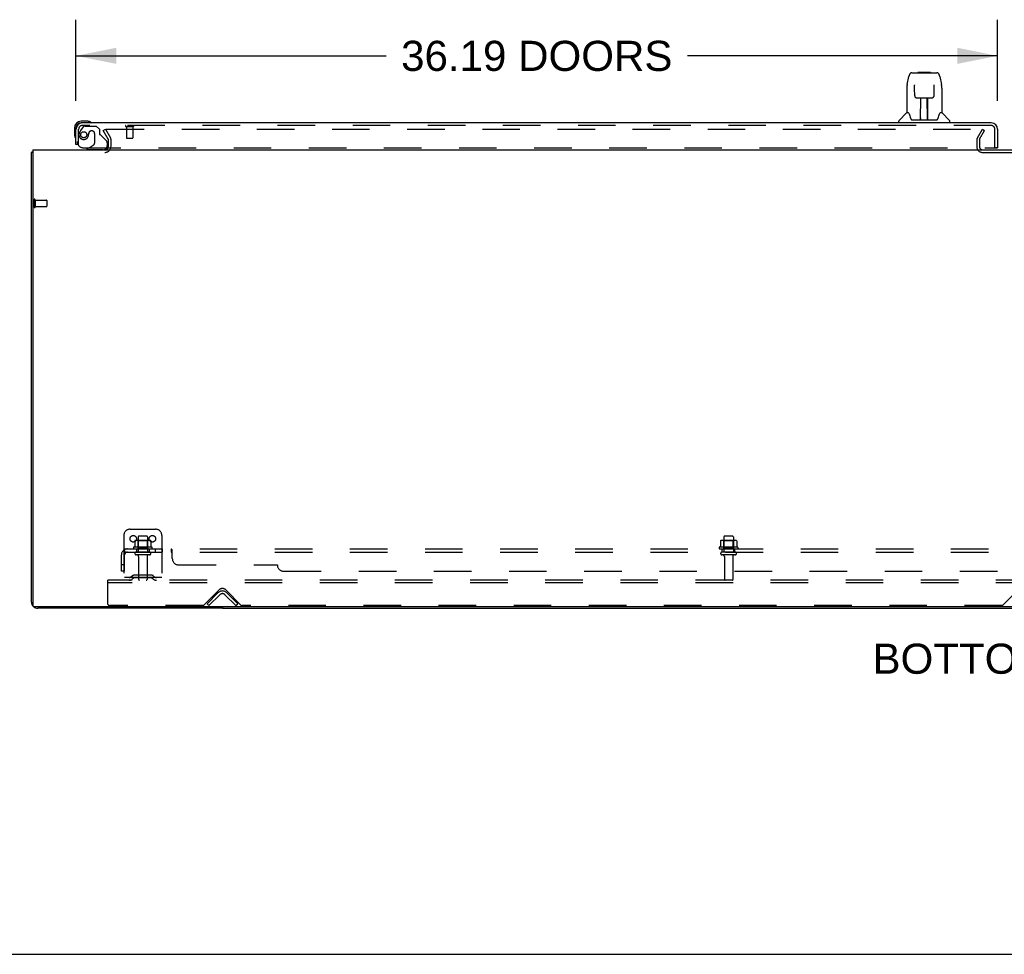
# Model space of a CAD drawing. Header units: inches. Extents: x 0 to 268, y 0 to 174.
# Tile 2 of 71: x 54 to 92, y 0 to 37. Entities that reach past the tile are written whole.
import ezdxf

# ---------------------------------------------------------------- set-up
doc = ezdxf.new("R2010")
doc.units = ezdxf.units.IN
doc.header["$LTSCALE"] = 14.749625
doc.header["$MEASUREMENT"] = 0
doc.linetypes.add('HIDDEN', pattern=[0.2, 0.1, -0.1])
doc.layers.get('0').update_dxf_attribs({"linetype": 'CONTINUOUS'})
for name, color, linetype in [('DEFAULT_2', 8, 'HIDDEN'), ('DIMENSIONS', 7, 'CONTINUOUS'), ('LEFTHAND_DOOR_ASSEMBLY', 7, 'CONTINUOUS'), ('SUBPANEL', 7, 'CONTINUOUS')]:
    doc.layers.add(name, color=color, linetype=linetype)
doc.styles.get("Standard").update_dxf_attribs({"font": 'arial.ttf'})
doc.dimstyles.new('DIMSTYLE_1', dxfattribs={"dimtxt": 1.183125, "dimasz": 1.5775, "dimexe": 0.09, "dimexo": 0.07, "dimgap": 0.0375, "dimtad": 0, "dimtih": 1, "dimtoh": 1, "dimzin": 4, "dimdsep": 46, "dimtxsty": 'Standard', "dimblk": '_FILLED', "dimblk1": '_FILLED', "dimblk2": '_FILLED', "dimcen": 0.09, "dimadec": 3, "dimazin": 1, "dimtfac": 1, "dimtdec": 3, "dimtofl": 0, "dimtmove": 0, "dimatfit": 3, "dimldrblk": '_FILLED', "dimfxl": 0, "dimtolj": 1, "dimtzin": 4, "dimarcsym": 0})

# ---------------------------------------------------------------- blocks, each defined once
blk = doc.blocks.new('_FILLED')
at = {"color": 0, "linetype": 'ByBlock'}
blk.add_solid([(0, 0), (-1, 0.2), (-1, -0.2)], dxfattribs=at)
blk = doc.blocks.new('*D8')
at = {"layer": 'DIMENSIONS', "color": 2, "linetype": 'Continuous'}
for p, q in [((55.908, 33.501), (55.908, 36.692)), ((92.096, 33.501), (92.096, 36.692)), ((55.908, 35.273), (68.089, 35.273)), ((92.096, 35.273), (79.915, 35.273))]:
    blk.add_line(p, q, dxfattribs=at)
at = {"layer": 'DIMENSIONS', "color": 2, "linetype": 'Continuous', "xscale": 1.5775, "yscale": 1.5775, "zscale": 1.5775, "rotation": 180}
blk.add_blockref('_FILLED', (55.908, 35.273), dxfattribs=at)
at = {"layer": 'DIMENSIONS', "color": 2, "linetype": 'Continuous', "xscale": 1.5775, "yscale": 1.5775, "zscale": 1.5775}
blk.add_blockref('_FILLED', (92.096, 35.273), dxfattribs=at)
at = {"layer": 'DIMENSIONS', "color": 2, "linetype": 'Continuous', "insert": (74.002, 35.864), "char_height": 1.18312, "width": 10.64373, "attachment_point": 2, "line_spacing_factor": 0.9}
blk.add_mtext('36.19 DOORS', dxfattribs=at)

msp = doc.modelspace()

# ---------------------------------------------------------------- linework, layer by layer
at = {"color": 3, "linetype": 'Continuous'}
for p, q in [((54.158, 13.831), (54.158, 31.481)), ((54.21, 31.585), (54.21, 13.697)), ((54.21, 31.585), (131.856, 31.585)), ((131.796, 13.637), (54.27, 13.637)), ((61.658, 13.585), (54.405, 13.585))]:
    msp.add_line(p, q, dxfattribs=at)
at = {"color": 7, "linetype": 'Continuous'}
for p, q in [((54.21, 31.481), (54.158, 31.481)), ((61.658, 13.637), (61.658, 13.585)), ((61.658, 13.585), (124.408, 13.585)), ((0, 0), (268.175, 0))]:
    msp.add_line(p, q, dxfattribs=at)
at = {"color": 3, "linetype": 'Continuous'}
for points in [[(54.194, 31.497), (54.186, 31.495), (54.182, 31.494), (54.179, 31.494), (54.176, 31.493), (54.173, 31.492), (54.17, 31.491), (54.167, 31.49), (54.165, 31.489), (54.163, 31.488), (54.162, 31.487), (54.161, 31.486), (54.16, 31.485), (54.159, 31.484), (54.158, 31.482), (54.158, 31.481)], [(54.21, 31.501), (54.21, 31.501), (54.206, 31.499), (54.202, 31.498), (54.198, 31.497), (54.194, 31.497)]]:
    msp.add_lwpolyline(points, dxfattribs=at)
for centre, radius, start, end in [((57.037, 31.727), 0.142, 270, 333.5334), ((54.405, 13.831), 0.246, 180, 219.4399), ((54.27, 13.697), 0.06, 180, 270), ((54.405, 13.831), 0.246, 230.5601, 270)]:
    msp.add_arc(centre, radius, start, end, dxfattribs=at)
at = {"layer": 'DEFAULT_2', "color": 8, "linetype": 'HIDDEN'}
for p, q in [((56.979, 32.345), (57.069, 32.397)), ((57.175, 32.006), (56.979, 32.345)), ((57.069, 32.397), (57.265, 32.058)), ((57.115, 32.397), (91.565, 32.397)), ((91.302, 32.058), (91.498, 32.397)), ((91.392, 32.006), (91.588, 32.345)), ((91.498, 32.397), (91.588, 32.345)), ((57.179, 31.727), (57.179, 31.989)), ((57.283, 31.727), (57.283, 31.989)), ((91.283, 31.989), (91.283, 31.7)), ((91.387, 31.989), (91.387, 31.7)), ((91.502, 31.481), (94.564, 31.481)), ((54.262, 29.623), (54.262, 29.339)), ((54.305, 29.623), (54.305, 29.339)), ((54.305, 29.605), (54.752, 29.605)), ((54.762, 29.595), (54.762, 29.367)), ((54.305, 29.357), (54.752, 29.357)), ((58.033, 16.689), (59.033, 16.689)), ((57.783, 16.439), (57.783, 14.689)), ((58.789, 16.25), (58.278, 16.25)), ((58.35, 16.23), (58.33, 16.25)), ((58.346, 16.384), (58.346, 15.789)), ((58.691, 16.414), (58.376, 16.414)), ((58.717, 16.23), (58.737, 16.25)), ((58.721, 16.384), (58.721, 15.789)), ((59.283, 16.439), (59.283, 14.689)), ((81.789, 16.25), (81.278, 16.25)), ((81.35, 16.23), (81.33, 16.25)), ((81.346, 16.384), (81.346, 15.789)), ((81.691, 16.414), (81.376, 16.414)), ((81.717, 16.23), (81.737, 16.25)), ((81.721, 16.384), (81.721, 15.789)), ((58.889, 15.984), (58.177, 15.984)), ((58.199, 15.914), (58.867, 15.914)), ((58.214, 16.229), (58.214, 16.01)), ((58.35, 15.934), (58.33, 15.914)), ((58.35, 15.934), (58.35, 16.23)), ((58.717, 16.23), (58.35, 16.23)), ((58.717, 15.934), (58.35, 15.934)), ((58.717, 15.934), (58.717, 16.23)), ((58.717, 15.934), (58.737, 15.914)), ((58.852, 16.229), (58.852, 16.01)), ((81.889, 15.984), (81.177, 15.984)), ((81.199, 15.914), (81.867, 15.914)), ((81.214, 16.229), (81.214, 16.01)), ((81.35, 15.934), (81.33, 15.914)), ((81.35, 15.934), (81.35, 16.23)), ((81.717, 16.23), (81.35, 16.23)), ((81.717, 15.934), (81.35, 15.934)), ((81.717, 15.934), (81.717, 16.23)), ((81.717, 15.934), (81.737, 15.914)), ((81.852, 16.229), (81.852, 16.01)), ((58.791, 15.789), (58.276, 15.789)), ((58.791, 15.679), (58.276, 15.679)), ((58.368, 15.616), (58.368, 14.719)), ((58.698, 15.616), (58.698, 14.719)), ((81.791, 15.789), (81.276, 15.789)), ((81.791, 15.679), (81.276, 15.679)), ((81.368, 15.616), (81.368, 14.719)), ((81.698, 15.616), (81.698, 14.719)), ((59.283, 14.793), (57.783, 14.793)), ((58.126, 14.861), (58.058, 14.812)), ((58.187, 14.777), (58.119, 14.728)), ((58.874, 14.883), (58.193, 14.883)), ((58.874, 14.779), (58.193, 14.779)), ((58.358, 14.883), (58.358, 14.779)), ((58.708, 14.883), (58.708, 14.779)), ((58.88, 14.777), (58.948, 14.728)), ((58.94, 14.861), (59.008, 14.812)), ((57.158, 14.585), (57.158, 14.689)), ((128.908, 14.689), (57.158, 14.689)), ((57.158, 13.751), (57.158, 14.585)), ((128.908, 14.585), (57.158, 14.585)), ((60.917, 13.698), (61.526, 14.306)), ((61.791, 14.306), (62.4, 13.698)), ((92.292, 13.698), (92.901, 14.306)), ((61.054, 13.762), (61.484, 14.192)), ((61.128, 13.689), (61.558, 14.118)), ((61.759, 14.118), (62.189, 13.689)), ((61.833, 14.192), (62.262, 13.762)), ((60.896, 13.689), (57.221, 13.689)), ((61.128, 13.689), (61.054, 13.762)), ((62.189, 13.689), (62.262, 13.762)), ((92.271, 13.689), (62.421, 13.689))]:
    msp.add_line(p, q, dxfattribs=at)
for points in [[(57.095, 32.38), (57.095, 32.382), (57.095, 32.384), (57.096, 32.386), (57.097, 32.387), (57.098, 32.389), (57.099, 32.391), (57.101, 32.392), (57.102, 32.394), (57.104, 32.395), (57.106, 32.396), (57.108, 32.396), (57.11, 32.397), (57.113, 32.397), (57.115, 32.397)], [(57.097, 32.372), (57.096, 32.374), (57.095, 32.376), (57.095, 32.378), (57.095, 32.38), (57.095, 32.38)], [(58.214, 16.01), (58.214, 16.009), (58.214, 16.008), (58.214, 16.007), (58.213, 16.006), (58.213, 16.005), (58.213, 16.005), (58.212, 16.004), (58.212, 16.004), (58.212, 16.004), (58.211, 16.003), (58.211, 16.003), (58.211, 16.003), (58.21, 16.002), (58.21, 16.002), (58.21, 16.002), (58.21, 16.002), (58.209, 16.002), (58.209, 16.002)], [(58.22, 16.238), (58.219, 16.237), (58.218, 16.236), (58.216, 16.235), (58.216, 16.233), (58.215, 16.232), (58.215, 16.23), (58.214, 16.229)], [(58.846, 16.238), (58.848, 16.237), (58.849, 16.236), (58.85, 16.235), (58.851, 16.233), (58.852, 16.232), (58.852, 16.23), (58.852, 16.229)], [(58.857, 16.002), (58.857, 16.002), (58.857, 16.002), (58.857, 16.002), (58.856, 16.002), (58.856, 16.002), (58.856, 16.003), (58.856, 16.003), (58.855, 16.003), (58.855, 16.004), (58.855, 16.004), (58.854, 16.004), (58.854, 16.005), (58.853, 16.005), (58.853, 16.006), (58.853, 16.007), (58.852, 16.008), (58.852, 16.009), (58.852, 16.01)], [(81.214, 16.01), (81.214, 16.009), (81.214, 16.008), (81.214, 16.007), (81.213, 16.006), (81.213, 16.005), (81.213, 16.005), (81.212, 16.004), (81.212, 16.004), (81.212, 16.004), (81.211, 16.003), (81.211, 16.003), (81.211, 16.003), (81.21, 16.002), (81.21, 16.002), (81.21, 16.002), (81.21, 16.002), (81.209, 16.002), (81.209, 16.002)], [(81.22, 16.238), (81.219, 16.237), (81.218, 16.236), (81.216, 16.235), (81.216, 16.233), (81.215, 16.232), (81.215, 16.23), (81.214, 16.229)], [(81.846, 16.238), (81.848, 16.237), (81.849, 16.236), (81.85, 16.235), (81.851, 16.233), (81.852, 16.232), (81.852, 16.23), (81.852, 16.229)], [(81.857, 16.002), (81.857, 16.002), (81.857, 16.002), (81.857, 16.002), (81.856, 16.002), (81.856, 16.002), (81.856, 16.003), (81.856, 16.003), (81.855, 16.003), (81.855, 16.004), (81.855, 16.004), (81.854, 16.004), (81.854, 16.005), (81.853, 16.005), (81.853, 16.006), (81.853, 16.007), (81.852, 16.008), (81.852, 16.009), (81.852, 16.01)]]:
    msp.add_lwpolyline(points, dxfattribs=at)
for centre in [(58.158, 16.314), (58.908, 16.314)]:
    msp.add_circle(centre, 0.128, dxfattribs=at)
for centre, radius, start, end in [((57.037, 31.727), 0.246, 270, 360), ((57.037, 31.727), 0.142, 333.5334, 360), ((57.146, 31.989), 0.033, 0, 30), ((57.146, 31.989), 0.137, 0, 30), ((91.42, 31.989), 0.137, 150, 180), ((91.42, 31.989), 0.033, 150, 180), ((91.502, 31.7), 0.219, 180, 270), ((91.502, 31.7), 0.115, 180, 270), ((54.284, 29.623), 0.0215, 0, 180), ((54.752, 29.595), 0.01, 0, 90), ((54.284, 29.339), 0.0215, 180, 360), ((54.752, 29.367), 0.01, 270, 360), ((58.033, 16.439), 0.25, 90, 180), ((59.033, 16.439), 0.25, 0, 90), ((58.278, 16.109), 0.141, 90, 113.95), ((58.376, 16.384), 0.03, 90, 180), ((58.691, 16.384), 0.03, 0, 90), ((58.789, 16.109), 0.141, 66.05, 90), ((81.278, 16.109), 0.141, 90, 113.95), ((81.376, 16.384), 0.03, 90, 180), ((81.691, 16.384), 0.03, 0, 90), ((81.789, 16.109), 0.141, 66.05, 90), ((58.199, 15.952), 0.0384, 124.4497, 270), ((58.533, 15.384), 0.698, 117.6814, 120.6631), ((58.533, 15.384), 0.698, 59.3369, 62.3186), ((58.867, 15.952), 0.0384, 270, 55.5503), ((81.199, 15.952), 0.0384, 124.4497, 270), ((81.533, 15.384), 0.698, 117.6814, 120.6631), ((81.533, 15.384), 0.698, 59.3369, 62.3186), ((81.867, 15.952), 0.0384, 270, 55.5503), ((58.276, 15.734), 0.055, 90, 270), ((58.306, 15.616), 0.0625, 0, 90), ((58.761, 15.616), 0.0625, 90, 180), ((58.791, 15.734), 0.055, 270, 90), ((81.276, 15.734), 0.055, 90, 270), ((81.306, 15.616), 0.0625, 0, 90), ((81.761, 15.616), 0.0625, 90, 180), ((81.791, 15.734), 0.055, 270, 90), ((57.997, 14.897), 0.104, 270, 305.7539), ((57.997, 14.897), 0.208, 270, 305.7539), ((58.193, 14.769), 0.114, 90, 125.7539), ((58.193, 14.769), 0.01, 90, 125.7539), ((58.398, 14.719), 0.03, 180, 270), ((58.668, 14.719), 0.03, 270, 360), ((58.874, 14.769), 0.114, 54.2461, 90), ((58.874, 14.769), 0.01, 54.2461, 90), ((59.069, 14.897), 0.208, 234.2461, 270), ((59.069, 14.897), 0.104, 234.2461, 270), ((81.398, 14.719), 0.03, 180, 270), ((81.668, 14.719), 0.03, 270, 360), ((61.658, 14.174), 0.188, 45, 135), ((61.658, 14.018), 0.246, 45, 135), ((61.658, 14.018), 0.142, 45, 135), ((57.221, 13.751), 0.0625, 180, 270), ((60.896, 13.719), 0.03, 270, 315), ((62.421, 13.719), 0.03, 225, 270), ((92.271, 13.719), 0.03, 270, 315)]:
    msp.add_arc(centre, radius, start, end, dxfattribs=at)
at = {"layer": 'LEFTHAND_DOOR_ASSEMBLY', "color": 7, "linetype": 'Continuous'}
for p, q in [((88.547, 34.151), (88.612, 34.457)), ((88.736, 34.611), (89.62, 34.611)), ((88.823, 34.611), (88.821, 34.611)), ((88.983, 34.631), (88.963, 34.611)), ((88.983, 34.631), (89.459, 34.631)), ((89.459, 34.631), (89.479, 34.611)), ((89.62, 34.611), (89.706, 34.611)), ((89.83, 34.457), (89.895, 34.151)), ((88.833, 34.137), (88.833, 34.134)), ((88.833, 34.134), (88.833, 34.131)), ((88.833, 34.131), (88.833, 34.126)), ((88.833, 34.126), (88.833, 34.119)), ((88.836, 33.988), (88.833, 34.119)), ((89.601, 33.705), (89.608, 34.118)), ((89.608, 34.126), (89.609, 34.131)), ((89.608, 34.118), (89.608, 34.126)), ((89.9, 34.121), (89.895, 34.151)), ((88.532, 34.008), (88.532, 33.037)), ((88.841, 33.705), (88.836, 33.988)), ((88.841, 33.705), (88.842, 33.692)), ((89.91, 34.008), (89.91, 33.037)), ((88.921, 33.627), (89.041, 33.627)), ((89.072, 32.781), (89.086, 33.628)), ((89.077, 33.628), (89.365, 33.628)), ((89.079, 33.212), (89.079, 33.628)), ((89.082, 33.403), (89.079, 33.403)), ((89.082, 33.391), (89.079, 33.391)), ((89.347, 32.761), (89.332, 33.628)), ((89.363, 33.403), (89.336, 33.403)), ((89.363, 33.391), (89.336, 33.391)), ((89.363, 32.761), (89.363, 33.628)), ((89.401, 33.627), (89.521, 33.627)), ((88.526, 33.031), (88.228, 32.733)), ((88.605, 33.037), (88.532, 33.037)), ((88.601, 33.037), (88.607, 33.026)), ((88.668, 32.872), (88.682, 32.825)), ((89.34, 33.163), (89.363, 33.163)), ((89.363, 33.159), (89.34, 33.159)), ((89.834, 33.026), (89.839, 33.035)), ((89.91, 33.037), (89.837, 33.037)), ((89.916, 33.031), (90.213, 32.733)), ((56.368, 32.703), (56.111, 32.703)), ((56.155, 32.643), (56.111, 32.643)), ((56.406, 32.7), (56.368, 32.703)), ((88.217, 32.643), (88.217, 32.705)), ((88.682, 32.825), (88.685, 32.816)), ((88.735, 32.761), (89.707, 32.761)), ((89.072, 32.833), (89.072, 32.807)), ((89.079, 32.761), (89.079, 32.765)), ((89.346, 32.807), (89.346, 32.833)), ((89.756, 32.815), (89.759, 32.825)), ((90.225, 32.643), (90.225, 32.705)), ((55.848, 32.44), (55.848, 32.183)), ((55.848, 32.183), (55.851, 32.146)), ((55.908, 32.44), (55.908, 32.396)), ((55.984, 31.789), (55.908, 31.789)), ((56.419, 31.664), (56.35, 31.624)), ((56.35, 31.585), (56.35, 31.624)), ((92.034, 31.664), (92.096, 31.664))]:
    msp.add_line(p, q, dxfattribs=at)
at = {"layer": 'LEFTHAND_DOOR_ASSEMBLY', "color": 8, "linetype": 'HIDDEN'}
for p, q in [((56.188, 32.484), (56.087, 32.34)), ((91.849, 32.539), (56.155, 32.539)), ((56.253, 32.518), (56.704, 32.518)), ((56.83, 32.392), (56.704, 32.518)), ((57.87, 32.496), (58.154, 32.496)), ((57.888, 32.496), (57.888, 32.049)), ((58.136, 32.496), (58.136, 32.049)), ((56.012, 31.789), (56.012, 32.396)), ((56.409, 32.228), (56.409, 32.239)), ((56.54, 32.326), (56.507, 32.326)), ((56.638, 32.228), (56.638, 31.848)), ((56.83, 32.392), (56.83, 32.213)), ((56.889, 32.154), (57.108, 31.935)), ((91.992, 31.664), (91.992, 32.396)), ((56.012, 31.789), (55.984, 31.789)), ((56.419, 31.664), (56.588, 31.762)), ((57.137, 31.864), (57.137, 31.742)), ((57.898, 32.039), (58.126, 32.039)), ((56.2, 31.664), (92.034, 31.664)), ((56.98, 31.585), (56.35, 31.585))]:
    msp.add_line(p, q, dxfattribs=at)
at = {"layer": 'LEFTHAND_DOOR_ASSEMBLY', "color": 3, "linetype": 'Continuous'}
for p, q in [((91.849, 32.643), (56.155, 32.643)), ((55.908, 31.789), (55.908, 32.396)), ((92.096, 32.396), (92.096, 31.664))]:
    msp.add_line(p, q, dxfattribs=at)
at = {"layer": 'LEFTHAND_DOOR_ASSEMBLY', "color": 7, "linetype": 'Continuous'}
for points in [[(88.736, 34.611), (88.733, 34.611), (88.719, 34.61), (88.706, 34.606), (88.694, 34.601), (88.683, 34.595), (88.672, 34.587), (88.663, 34.578), (88.655, 34.568), (88.648, 34.557), (88.642, 34.546), (88.636, 34.534), (88.63, 34.52), (88.625, 34.505), (88.62, 34.488), (88.615, 34.47), (88.612, 34.457)], [(89.83, 34.457), (89.827, 34.47), (89.822, 34.489), (89.817, 34.505), (89.812, 34.52), (89.806, 34.534), (89.8, 34.546), (89.793, 34.558), (89.786, 34.568), (89.778, 34.578), (89.769, 34.587), (89.758, 34.595), (89.747, 34.602), (89.734, 34.607), (89.721, 34.61), (89.708, 34.611), (89.706, 34.611)], [(88.547, 34.151), (88.541, 34.121), (88.536, 34.081), (88.533, 34.041), (88.532, 34.008)], [(88.833, 34.14), (88.833, 34.14), (88.833, 34.14), (88.833, 34.14), (88.833, 34.14), (88.833, 34.139), (88.833, 34.138), (88.833, 34.137)], [(89.609, 34.131), (89.609, 34.134), (89.609, 34.136), (89.609, 34.137), (89.609, 34.138), (89.609, 34.139), (89.609, 34.14), (89.609, 34.14)], [(89.91, 34.008), (89.909, 34.042), (89.906, 34.081), (89.9, 34.121)], [(88.842, 33.692), (88.845, 33.679), (88.851, 33.668), (88.858, 33.657), (88.867, 33.648), (88.877, 33.64), (88.888, 33.634), (88.899, 33.63), (88.911, 33.628), (88.92, 33.627)], [(89.522, 33.627), (89.532, 33.628), (89.544, 33.63), (89.555, 33.635), (89.566, 33.641), (89.576, 33.649), (89.584, 33.658), (89.591, 33.669), (89.597, 33.68), (89.6, 33.693), (89.601, 33.705)], [(89.041, 33.627), (89.045, 33.627), (89.053, 33.627), (89.062, 33.628)], [(89.062, 33.628), (89.07, 33.628), (89.077, 33.628)], [(89.365, 33.628), (89.373, 33.628), (89.381, 33.628)], [(89.381, 33.628), (89.389, 33.627), (89.397, 33.627), (89.401, 33.627)], [(88.607, 33.026), (88.621, 32.998), (88.636, 32.962), (88.652, 32.92), (88.668, 32.872)], [(89.759, 32.825), (89.774, 32.871), (89.789, 32.918), (89.805, 32.961), (89.82, 32.997), (89.834, 33.026)], [(88.685, 32.816), (88.69, 32.803), (88.695, 32.793), (88.7, 32.784)], [(88.7, 32.784), (88.705, 32.777), (88.711, 32.771), (88.717, 32.766), (88.725, 32.763), (88.732, 32.761), (88.735, 32.761)], [(89.707, 32.761), (89.709, 32.761), (89.716, 32.762), (89.724, 32.766), (89.73, 32.771), (89.736, 32.777), (89.742, 32.784)], [(89.742, 32.784), (89.747, 32.792), (89.752, 32.803), (89.756, 32.815)]]:
    msp.add_lwpolyline(points, dxfattribs=at)
at = {"layer": 'LEFTHAND_DOOR_ASSEMBLY', "color": 8, "linetype": 'HIDDEN'}
msp.add_circle((56.212, 32.176), 0.12, dxfattribs=at)
at = {"layer": 'LEFTHAND_DOOR_ASSEMBLY', "color": 7, "linetype": 'Continuous'}
for centre, radius, start, end in [((88.54, 33.017), 0.0197, 97.5, 135), ((89.902, 33.017), 0.0197, 45, 82.5), ((56.111, 32.44), 0.263, 90, 180), ((56.111, 32.44), 0.203, 90, 180), ((56.368, 32.453), 0.25, 59.1101, 90), ((56.488, 32.658), 0.015, 270, 353.6204), ((56.488, 32.654), 0.015, 6.3796, 59.1101), ((88.256, 32.705), 0.0394, 135, 180), ((89.091, 32.781), 0.0197, 179, 269.9232), ((89.327, 32.781), 0.0197, 270.0771, 1), ((90.185, 32.705), 0.0394, 0, 45), ((56.098, 32.183), 0.25, 180, 210.8899), ((55.897, 32.063), 0.015, 210.8899, 263.6204), ((55.893, 32.063), 0.015, 276.3796, 360), ((56.98, 31.742), 0.157, 270, 330.1697)]:
    msp.add_arc(centre, radius, start, end, dxfattribs=at)
at = {"layer": 'LEFTHAND_DOOR_ASSEMBLY', "color": 3, "linetype": 'Continuous'}
for centre, radius, start, end in [((56.155, 32.396), 0.246, 90, 180), ((91.849, 32.396), 0.246, 0, 90), ((92.034, 31.684), 0.02, 270, 360)]:
    msp.add_arc(centre, radius, start, end, dxfattribs=at)
at = {"layer": 'LEFTHAND_DOOR_ASSEMBLY', "color": 8, "linetype": 'HIDDEN'}
for centre, radius, start, end in [((56.155, 32.396), 0.142, 90, 180), ((56.253, 32.439), 0.079, 90, 144.9), ((57.87, 32.517), 0.0215, 90, 270), ((58.154, 32.517), 0.0215, 270, 90), ((91.849, 32.396), 0.142, 0, 90), ((56.212, 32.176), 0.187, 163.1561, 342.1518), ((56.402, 32.118), 0.386, 144.9, 163.1561), ((56.016, 32.239), 0.393, 342.0702, 358.3395), ((56.507, 32.228), 0.098, 90, 180), ((56.54, 32.228), 0.098, 0, 90), ((56.869, 32.213), 0.039, 180, 248.3904), ((56.818, 32.084), 0.1, 45, 68.3904), ((56.2, 31.914), 0.25, 180, 270), ((56.538, 31.848), 0.1, 300.092, 360), ((57.037, 31.864), 0.1, 0, 45), ((56.98, 31.742), 0.157, 330.1697, 360), ((57.898, 32.049), 0.01, 180, 270), ((58.126, 32.049), 0.01, 270, 360)]:
    msp.add_arc(centre, radius, start, end, dxfattribs=at)
at = {"layer": 'LEFTHAND_DOOR_ASSEMBLY', "color": 7, "linetype": 'Continuous'}
for centre, major_axis, start_param, end_param in [((89.071, 32.8), (0.0394, 0), -1.369355, -1.264777), ((89.347, 32.8), (0, 0.0394), -3.447611, -3.141593)]:
    msp.add_ellipse(centre, major_axis=major_axis, ratio=1, start_param=start_param, end_param=end_param, dxfattribs=at)
at = {"layer": 'SUBPANEL', "color": 8, "linetype": 'HIDDEN'}
for p, q in [((57.776, 15.86), (57.855, 15.763)), ((57.815, 15.789), (57.815, 15.914)), ((57.815, 15.914), (128.252, 15.914)), ((58.283, 15.914), (58.283, 15.789)), ((58.783, 15.914), (58.783, 15.789)), ((59.012, 15.914), (59.012, 15.789)), ((59.293, 15.914), (59.293, 15.789)), ((59.654, 15.789), (59.654, 15.914)), ((59.69, 15.539), (59.69, 15.86)), ((81.283, 15.789), (81.283, 15.914)), ((81.783, 15.789), (81.783, 15.914)), ((57.69, 15.039), (57.69, 15.677)), ((57.815, 15.789), (128.252, 15.789)), ((57.815, 15.039), (57.815, 15.677)), ((59.671, 15.773), (59.67, 15.775)), ((57.815, 15.289), (57.69, 15.289)), ((59.94, 15.289), (63.815, 15.289)), ((57.815, 15.039), (57.69, 15.039)), ((64.065, 15.039), (122.002, 15.039))]:
    msp.add_line(p, q, dxfattribs=at)
for points in [[(57.776, 15.86), (57.778, 15.862), (57.781, 15.865), (57.783, 15.868), (57.785, 15.871), (57.787, 15.875), (57.789, 15.879), (57.791, 15.883), (57.794, 15.891)], [(57.794, 15.891), (57.796, 15.895), (57.797, 15.898), (57.799, 15.901), (57.801, 15.904), (57.803, 15.907), (57.805, 15.909), (57.807, 15.911), (57.809, 15.913), (57.811, 15.913), (57.813, 15.914), (57.815, 15.914)], [(59.669, 15.901), (59.667, 15.904), (59.665, 15.907), (59.663, 15.909), (59.661, 15.911), (59.659, 15.913), (59.657, 15.913), (59.656, 15.914), (59.654, 15.914)], [(59.665, 15.907), (59.663, 15.909), (59.661, 15.911), (59.659, 15.913), (59.657, 15.913), (59.656, 15.914), (59.654, 15.914)], [(59.673, 15.895), (59.671, 15.898), (59.669, 15.901), (59.667, 15.904)], [(59.679, 15.879), (59.676, 15.887), (59.674, 15.891), (59.673, 15.895)], [(59.69, 15.86), (59.688, 15.862), (59.686, 15.865), (59.684, 15.868), (59.683, 15.871), (59.681, 15.875), (59.679, 15.879)], [(59.688, 15.862), (59.686, 15.865), (59.684, 15.868)], [(57.814, 15.848), (57.814, 15.848), (57.814, 15.849)], [(57.814, 15.849), (57.814, 15.848), (57.814, 15.848), (57.814, 15.848), (57.815, 15.847), (57.815, 15.847), (57.815, 15.846), (57.815, 15.846)], [(57.838, 15.785), (57.838, 15.785), (57.838, 15.785), (57.837, 15.785), (57.837, 15.785), (57.837, 15.785), (57.837, 15.786), (57.837, 15.786), (57.836, 15.787), (57.836, 15.787), (57.836, 15.788), (57.835, 15.789), (57.835, 15.789), (57.835, 15.79), (57.834, 15.791), (57.834, 15.791), (57.833, 15.792), (57.833, 15.793), (57.833, 15.793), (57.832, 15.794), (57.832, 15.795), (57.832, 15.796), (57.831, 15.796), (57.831, 15.797), (57.83, 15.798), (57.83, 15.799), (57.83, 15.799), (57.829, 15.8), (57.829, 15.801), (57.828, 15.802), (57.828, 15.803), (57.828, 15.804), (57.827, 15.805), (57.827, 15.806), (57.827, 15.807), (57.826, 15.808), (57.826, 15.809), (57.825, 15.81), (57.825, 15.811), (57.825, 15.812), (57.824, 15.813), (57.824, 15.814), (57.823, 15.815), (57.823, 15.816), (57.823, 15.817), (57.822, 15.818), (57.822, 15.819), (57.822, 15.82), (57.821, 15.821), (57.821, 15.822), (57.821, 15.823), (57.82, 15.824), (57.82, 15.825), (57.82, 15.826), (57.819, 15.827), (57.819, 15.828), (57.819, 15.829), (57.818, 15.83), (57.818, 15.831), (57.818, 15.832), (57.818, 15.833), (57.817, 15.834), (57.817, 15.835), (57.817, 15.836), (57.817, 15.837), (57.816, 15.838), (57.816, 15.838), (57.816, 15.839), (57.816, 15.84), (57.816, 15.841), (57.815, 15.842), (57.815, 15.843), (57.815, 15.844), (57.815, 15.844), (57.815, 15.845), (57.815, 15.846), (57.815, 15.847), (57.815, 15.847), (57.815, 15.848), (57.814, 15.848), (57.814, 15.848)], [(57.842, 15.771), (57.838, 15.775), (57.836, 15.777), (57.833, 15.779), (57.831, 15.781), (57.828, 15.783), (57.826, 15.785), (57.823, 15.786), (57.821, 15.787), (57.818, 15.788), (57.816, 15.789), (57.815, 15.789)], [(57.835, 15.789), (57.835, 15.788), (57.835, 15.788), (57.836, 15.787), (57.836, 15.787), (57.837, 15.786), (57.837, 15.786), (57.837, 15.785), (57.837, 15.785), (57.837, 15.785), (57.838, 15.785)], [(57.855, 15.763), (57.855, 15.763), (57.854, 15.763), (57.853, 15.763), (57.852, 15.763), (57.851, 15.764), (57.849, 15.765), (57.848, 15.766), (57.846, 15.767), (57.844, 15.769), (57.842, 15.771)], [(59.67, 15.775), (59.667, 15.779), (59.665, 15.781), (59.664, 15.783), (59.662, 15.785), (59.661, 15.786), (59.659, 15.787), (59.657, 15.788), (59.656, 15.789), (59.654, 15.789)], [(59.664, 15.783), (59.662, 15.785), (59.661, 15.786), (59.659, 15.787), (59.657, 15.788), (59.656, 15.789), (59.654, 15.789)], [(59.69, 15.763), (59.688, 15.763), (59.686, 15.763), (59.684, 15.763), (59.682, 15.763), (59.68, 15.764), (59.679, 15.765), (59.677, 15.766), (59.675, 15.767), (59.674, 15.769), (59.673, 15.771), (59.671, 15.773)], [(59.682, 15.763), (59.68, 15.764), (59.679, 15.765), (59.677, 15.766), (59.675, 15.767), (59.674, 15.769), (59.673, 15.771)], [(59.69, 15.763), (59.688, 15.763), (59.686, 15.763), (59.684, 15.763)]]:
    msp.add_lwpolyline(points, dxfattribs=at)
for centre, radius, start, end in [((57.927, 15.677), 0.237, 90, 180), ((57.927, 15.677), 0.112, 90, 180), ((59.94, 15.539), 0.25, 180, 270), ((64.065, 15.289), 0.25, 180, 270)]:
    msp.add_arc(centre, radius, start, end, dxfattribs=at)

# ---------------------------------------------------------------- texts
at = {"layer": 'DIMENSIONS', "color": 2, "linetype": 'Continuous', "insert": (93.06, 12.197), "char_height": 1.18312, "width": 11.72569, "attachment_point": 2, "line_spacing_factor": 0.9}
msp.add_mtext('BOTTOM VIEW', dxfattribs=at)

# ---------------------------------------------------------------- dimensions: what is measured, and where the dimension line sits
at = {"layer": 'DIMENSIONS', "color": 2, "linetype": 'Continuous'}
dim = msp.add_linear_dim(base=(55.908, 35.273), p1=(92.096, 33.431), p2=(55.908, 33.431), angle=180, text='<> DOORS', dimstyle='DIMSTYLE_1', dxfattribs=at)
dim.commit()
dim.dimension.update_dxf_attribs({"geometry": '*D8', "text_midpoint": (74.002, 35.273), "dimtype": 160})

doc.saveas('drawing.dxf')
